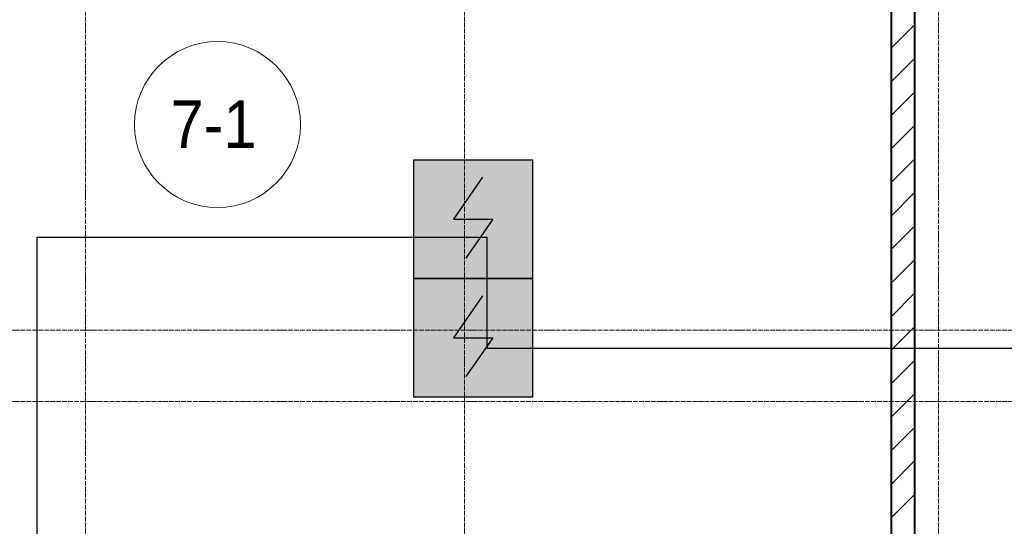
# Model space of a CAD drawing. Header units: millimetres. Extents: x -816133 to 919604, y 87941 to 147341.
# Tile 83 of 201: x -45529 to -41374, y 134348 to 136484. Entities that reach past the tile are written whole.
import ezdxf

# ---------------------------------------------------------------- set-up
doc = ezdxf.new("R2010")
doc.units = ezdxf.units.MM
doc.linetypes.add('ADSK_Линия сетки', pattern=[25, 20, -2.5, 0, -2.5])
doc.linetypes.add('Линия сетки', pattern=[25, 20, -2.5, 0, -2.5])
for name, color, linetype, lineweight in [('A-010-A_ROOM', 7, 'Continuous', 20), ('A-200-M_WALL_INT', 7, 'Continuous', 18), ('A-200-M_WALL_PAT', 7, 'Continuous', 40), ('Z-030-M_GRID', 7, 'Continuous', 9), ('СОУЭ', 1, 'Continuous', 30), ('СС-011-ПОЖ-СИГНАЛИЗАЦИЯ', 1, 'Continuous', 30)]:
    doc.layers.add(name, color=color, linetype=linetype, lineweight=lineweight)
doc.layers.add('EI_HATCH_GALV', color=7, linetype='Continuous')
doc.styles.add('Arial_2', font='arial.ttf', dxfattribs={"width": 0.9, "height": 400})

# ---------------------------------------------------------------- blocks, each defined once
blk = doc.blocks.new('10эт')
at = {"layer": 'A-010-A_ROOM', "color": 9}
blk.add_circle((315609, 134918.7), 350, dxfattribs=at)
at = {"layer": 'A-200-M_WALL_INT', "color": 9, "lineweight": 40}
for p, q in [((318451.7, 136451.1), (318451.7, 132401.1)), ((318551.7, 132401.1), (318551.7, 136451.1))]:
    blk.add_line(p, q, dxfattribs=at)
at = {"layer": 'A-200-M_WALL_PAT', "color": 9, "linetype": 'Continuous', "lineweight": 9}
for p, q in [((318451.7, 135240.1), (318551.7, 135340.1)), ((318451.7, 135098.7), (318551.7, 135198.7)), ((318451.7, 134957.3), (318551.7, 135057.3)), ((318451.7, 134815.9), (318551.7, 134915.9)), ((318451.7, 134674.4), (318551.7, 134774.4)), ((318451.7, 134533), (318551.7, 134633)), ((318451.7, 134391.6), (318551.7, 134491.6)), ((318451.7, 134250.2), (318551.7, 134350.2)), ((318451.7, 134108.7), (318551.7, 134208.7)), ((318451.7, 133967.3), (318551.7, 134067.3)), ((318451.7, 133825.9), (318551.7, 133925.9)), ((318451.7, 133684.5), (318551.7, 133784.5)), ((318451.7, 133543.1), (318551.7, 133643.1)), ((318451.7, 133401.6), (318551.7, 133501.6)), ((318451.7, 133260.2), (318551.7, 133360.2))]:
    blk.add_line(p, q, dxfattribs=at)
at = {"layer": 'Z-030-M_GRID', "color": 9, "linetype": 'Линия сетки'}
for p, q in [((315051.7, 116076.8), (315051.7, 137026.1)), ((316651.7, 116076.8), (316651.7, 137026.1)), ((318651.7, 116076.8), (318651.7, 137026.1))]:
    blk.add_line(p, q, dxfattribs=at)
at = {"layer": 'Z-030-M_GRID', "color": 9, "linetype": 'ADSK_Линия сетки'}
for p, q in [((358421.7, 134051.1), (309708.4, 134051.1)), ((358421.7, 133751.1), (308438.4, 133751.1))]:
    blk.add_line(p, q, dxfattribs=at)
at = {"layer": 'A-010-A_ROOM', "color": 9, "lineweight": 30, "style": 'Arial_2', "width": 0.9}
blk.add_text('7-1', height=200, dxfattribs=at).set_placement((315410.6, 134820.5))
blk = doc.blocks.new('ИП 212-64 прот.R3')
at = {"layer": 'EI_HATCH_GALV', "lineweight": 30, "true_color": 0xffffff}
h = blk.add_hatch(color=7, dxfattribs=at)
h.dxf.hatch_style = 1
h.paths.add_polyline_path([(-2.5, 2.5), (2.5, 2.5), (2.5, -2.5), (-2.5, -2.5)])
at = {"color": 1, "linetype": 'ByBlock', "lineweight": -2}
for p, q in [((0.397, 1.766), (-0.83, 0)), ((-0.83, 0), (0.829, 0)), ((0.829, 0), (-0.306, -1.637))]:
    blk.add_line(p, q, dxfattribs=at)
at = {"color": 1, "linetype": 'ByBlock', "lineweight": -2, "ltscale": 0.1}
blk.add_lwpolyline([(-2.5, 2.5), (2.5, 2.5), (2.5, -2.5), (-2.5, -2.5)], close=True, dxfattribs=at)

msp = doc.modelspace()

# ---------------------------------------------------------------- linework, layer by layer
at = {"layer": 'СС-011-ПОЖ-СИГНАЛИЗАЦИЯ', "color": 1}
msp.add_lwpolyline([(-42158.3, 130064.3), (-42815, 130064.3), (-42815, 131583.8), (-42235.4, 131583.8), (-42235.4, 132082.5), (-45456.1, 132082.5), (-45456.1, 135567.5), (-43558.3, 135567.5), (-43558.3, 135098.2), (-40318, 135098.2)], dxfattribs=at)

# ---------------------------------------------------------------- block references
at = {"layer": 'СОУЭ', "color": 6, "xscale": 100, "yscale": 100, "zscale": 100}
for p in [(-43615.8, 135642.6), (-43615.8, 135142.6)]:
    msp.add_blockref('ИП 212-64 прот.R3', p, dxfattribs=at)
at = {"layer": 'СС-011-ПОЖ-СИГНАЛИЗАЦИЯ', "color": 9, "lineweight": 30}
msp.add_blockref('10эт', (-360303.7, 1122.9), dxfattribs=at)

doc.saveas('drawing.dxf')
